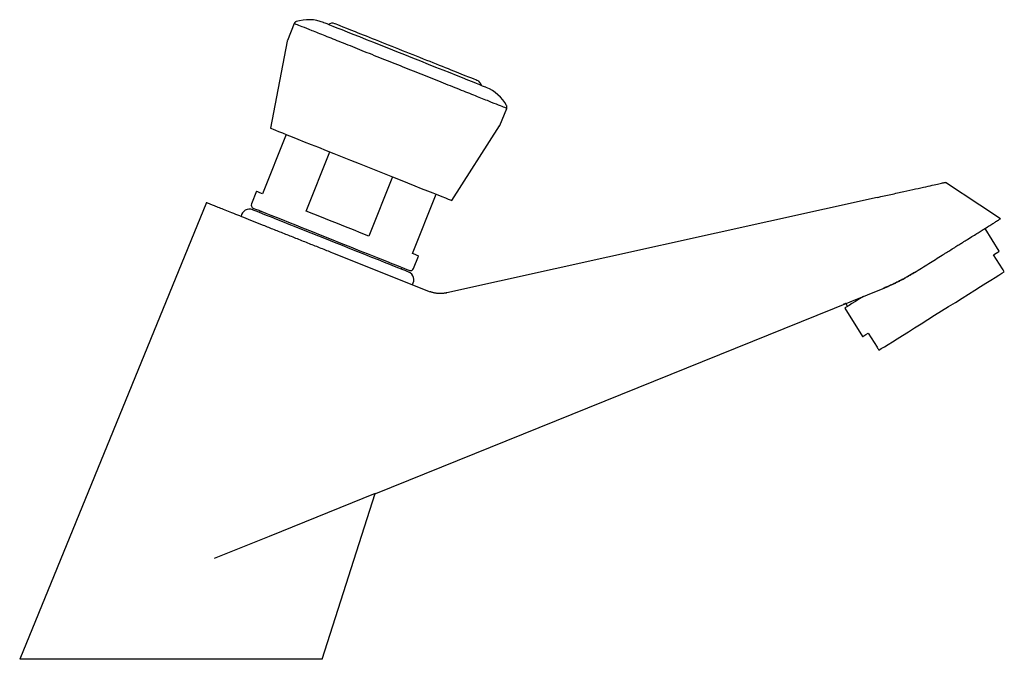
# Model space of a CAD drawing. Header units: millimetres. Extents: x 3999.036 to 3999.182, y 1749.97 to 1750.065.
import ezdxf

# ---------------------------------------------------------------- set-up
doc = ezdxf.new("R2010")
doc.units = ezdxf.units.MM
doc.layers.add('SANINDUSA', color=3, linetype='Continuous')

msp = doc.modelspace()

# ---------------------------------------------------------------- linework, layer by layer
at = {"layer": 'SANINDUSA'}
for p, q in [((3999.076477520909, 1750.064315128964), (3999.075467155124, 1750.061783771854)), ((3999.075440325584, 1750.061691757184), (3999.072977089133, 1750.048728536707)), ((3999.107094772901, 1750.049159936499), (3999.108105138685, 1750.051691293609)), ((3999.099910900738, 1750.037978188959), (3999.10705087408, 1750.049074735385)), ((3999.075298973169, 1750.047801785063), (3999.071777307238, 1750.038978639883)), ((3999.078278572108, 1750.036383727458), (3999.081800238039, 1750.045206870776)), ((3999.091087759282, 1750.041499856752), (3999.087566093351, 1750.032676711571)), ((3999.070848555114, 1750.03934934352), (3999.070107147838, 1750.037491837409)), ((3999.094067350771, 1750.030081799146), (3999.097589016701, 1750.038904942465)), ((3999.16322618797, 1750.038433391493), (3999.099207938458, 1750.02424089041)), ((3999.16322618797, 1750.038433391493), (3999.163226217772, 1750.038433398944)), ((3999.071431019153, 1750.036425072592), (3999.071332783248, 1750.036178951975)), ((3999.181389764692, 1750.030431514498), (3999.179270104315, 1750.03382368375)), ((3999.082170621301, 1750.030200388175), (3999.096711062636, 1750.024396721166)), ((3999.09425470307, 1750.027853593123), (3999.094996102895, 1750.029711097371)), ((3999.181866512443, 1750.027781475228), (3999.180541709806, 1750.029901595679)), ((3999.092461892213, 1750.027745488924), (3999.092560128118, 1750.027991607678)), ((3999.088605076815, 1749.994382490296), (3999.164111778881, 1750.024889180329)), ((3999.099163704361, 1750.024231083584), (3999.099207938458, 1750.02424089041)), ((3999.15838700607, 1750.021953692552), (3999.161036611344, 1750.017713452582)), ((3999.15854716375, 1750.022640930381), (3999.158811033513, 1750.022218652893)), ((3999.161884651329, 1750.018243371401), (3999.163209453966, 1750.016123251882)), ((3999.088546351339, 1749.994358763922), (3999.072763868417, 1749.987981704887)), ((3999.08064031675, 1749.969673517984), (3999.088546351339, 1749.994358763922)), ((3999.088546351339, 1749.994358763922), (3999.088605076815, 1749.994382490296)), ((3999.072763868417, 1749.987981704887), (3999.064568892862, 1749.984670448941)), ((3999.08064031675, 1749.969673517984), (3999.035640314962, 1749.969673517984)), ((3999.08064031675, 1749.969673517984), (3999.035640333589, 1749.969673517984))]:
    msp.add_line(p, q, dxfattribs=at)
at = {"layer": 'SANINDUSA', "flags": 128}
for points in [[(3999.105039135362, 1750.054812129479), (3999.104980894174, 1750.054835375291), (3999.104806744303, 1750.054904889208), (3999.104518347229, 1750.055019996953), (3999.104118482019, 1750.05517959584), (3999.103611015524, 1750.055382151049), (3999.103000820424, 1750.055625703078), (3999.102293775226, 1750.055907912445), (3999.101496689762, 1750.056226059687), (3999.10061724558, 1750.056577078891), (3999.09966390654, 1750.056957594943), (3999.098645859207, 1750.057363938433), (3999.097572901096, 1750.057792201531), (3999.09645536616, 1750.058238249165), (3999.095304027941, 1750.05869779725), (3999.094129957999, 1750.059166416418), (3999.092944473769, 1750.059639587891), (3999.091758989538, 1750.060112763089), (3999.090584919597, 1750.060581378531), (3999.089433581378, 1750.061040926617), (3999.088316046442, 1750.061486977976), (3999.087243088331, 1750.061915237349), (3999.086225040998, 1750.062321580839), (3999.085271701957, 1750.062702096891), (3999.084392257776, 1750.063053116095), (3999.083595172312, 1750.063371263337), (3999.082888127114, 1750.063653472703), (3999.082277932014, 1750.063897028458), (3999.081770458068, 1750.064099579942), (3999.081370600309, 1750.064259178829), (3999.081082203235, 1750.064374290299), (3999.080908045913, 1750.064443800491), (3999.080849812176, 1750.064467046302)], [(3999.072977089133, 1750.048728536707), (3999.072991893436, 1750.048722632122), (3999.073110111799, 1750.04867544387), (3999.073345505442, 1750.048581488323), (3999.073696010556, 1750.048441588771), (3999.07415855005, 1750.048256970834), (3999.074729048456, 1750.048029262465), (3999.075402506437, 1750.047760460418), (3999.076172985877, 1750.047452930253), (3999.077033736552, 1750.047109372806), (3999.077977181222, 1750.046732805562), (3999.078995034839, 1750.046326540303), (3999.080078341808, 1750.045894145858), (3999.081217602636, 1750.045439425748), (3999.082402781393, 1750.04496636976), (3999.083623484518, 1750.044479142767), (3999.084868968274, 1750.043982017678), (3999.086128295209, 1750.043479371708), (3999.08739040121, 1750.042975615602), (3999.088644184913, 1750.042475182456), (3999.089878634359, 1750.041982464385), (3999.091082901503, 1750.041501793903), (3999.092246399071, 1750.041037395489), (3999.093358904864, 1750.040593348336), (3999.094410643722, 1750.040173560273), (3999.095392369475, 1750.039781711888), (3999.096295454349, 1750.039421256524), (3999.097111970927, 1750.039095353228), (3999.09783473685, 1750.038806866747), (3999.098457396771, 1750.038558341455), (3999.098974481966, 1750.038351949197), (3999.099381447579, 1750.038189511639), (3999.099674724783, 1750.038072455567), (3999.099851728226, 1750.038001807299), (3999.099910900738, 1750.037978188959), (3999.099910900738, 1750.037978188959)], [(3999.181581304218, 1750.035268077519), (3999.178491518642, 1750.037302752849), (3999.173362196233, 1750.040680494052)], [(3999.071777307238, 1750.038978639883), (3999.071373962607, 1750.039139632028), (3999.071083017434, 1750.039255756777), (3999.070907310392, 1750.039325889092), (3999.070848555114, 1750.03934934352)], [(3999.063447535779, 1750.037673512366), (3999.049543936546, 1750.003673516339), (3999.035640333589, 1749.969673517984)], [(3999.093506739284, 1750.027328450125), (3999.093447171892, 1750.027352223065), (3999.093269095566, 1750.027423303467), (3999.092974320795, 1750.027540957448), (3999.092565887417, 1750.027703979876), (3999.092047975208, 1750.027910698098), (3999.091425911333, 1750.028158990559), (3999.090706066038, 1750.028446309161), (3999.089895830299, 1750.028769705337), (3999.089003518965, 1750.029125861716), (3999.088038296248, 1750.029511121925), (3999.087010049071, 1750.029921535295), (3999.085929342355, 1750.030352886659), (3999.084807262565, 1750.030800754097), (3999.083655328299, 1750.031260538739), (3999.082485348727, 1750.031727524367), (3999.081309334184, 1750.032196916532), (3999.080139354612, 1750.03266390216), (3999.078987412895, 1750.033123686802), (3999.077865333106, 1750.03357155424), (3999.07678462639, 1750.034002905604), (3999.075756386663, 1750.034413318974), (3999.074791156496, 1750.034798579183), (3999.073898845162, 1750.035154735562), (3999.073088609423, 1750.035478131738), (3999.072368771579, 1750.03576545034), (3999.071746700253, 1750.036013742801), (3999.071228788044, 1750.036220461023), (3999.070820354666, 1750.036383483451), (3999.070525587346, 1750.036501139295), (3999.070347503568, 1750.036572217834), (3999.070287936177, 1750.036595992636)], [(3999.070386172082, 1750.036842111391), (3999.070472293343, 1750.036807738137), (3999.070740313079, 1750.036700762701), (3999.071201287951, 1750.036516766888), (3999.071687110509, 1750.036322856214), (3999.072278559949, 1750.036086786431), (3999.072984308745, 1750.035805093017), (3999.073786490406, 1750.035484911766), (3999.074675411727, 1750.035130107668), (3999.075642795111, 1750.034743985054), (3999.076654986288, 1750.034339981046), (3999.077722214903, 1750.033914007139), (3999.07914915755, 1750.033344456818), (3999.08058308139, 1750.032772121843), (3999.081995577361, 1750.032208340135), (3999.083407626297, 1750.031644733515), (3999.084841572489, 1750.031072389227), (3999.086268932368, 1750.030502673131), (3999.08733572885, 1750.03007687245), (3999.08834835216, 1750.029672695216), (3999.089315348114, 1750.029286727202), (3999.090204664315, 1750.028931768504), (3999.091006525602, 1750.02861171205), (3999.091712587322, 1750.028329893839), (3999.092303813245, 1750.028093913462), (3999.09278985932, 1750.027899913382), (3999.093250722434, 1750.027715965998), (3999.09351887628, 1750.027608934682), (3999.093604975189, 1750.027574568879), (3999.093604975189, 1750.027574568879)], [(3999.087566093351, 1750.032676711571), (3999.086445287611, 1750.033124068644), (3999.085290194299, 1750.033585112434), (3999.08411204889, 1750.034055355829), (3999.08292233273, 1750.034530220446), (3999.081732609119, 1750.035005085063), (3999.080554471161, 1750.035475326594), (3999.079399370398, 1750.035936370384), (3999.078278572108, 1750.036383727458)], [(3999.180541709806, 1750.029901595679), (3999.180909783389, 1750.030131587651), (3999.181175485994, 1750.030297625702), (3999.181336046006, 1750.030397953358), (3999.181389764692, 1750.030431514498)], [(3999.094996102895, 1750.029711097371), (3999.094937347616, 1750.029734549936), (3999.094761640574, 1750.029804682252), (3999.094470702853, 1750.029920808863), (3999.094067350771, 1750.030081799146)], [(3999.163474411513, 1750.015699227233), (3999.163828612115, 1750.015920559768), (3999.164284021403, 1750.016205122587), (3999.164835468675, 1750.016549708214), (3999.165476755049, 1750.01695042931), (3999.166200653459, 1750.017402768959), (3999.16699898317, 1750.017901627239), (3999.167862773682, 1750.018441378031), (3999.168782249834, 1750.019015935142), (3999.169747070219, 1750.019618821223), (3999.17074635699, 1750.02024323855), (3999.171768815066, 1750.020882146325), (3999.172802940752, 1750.021528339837), (3999.173837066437, 1750.022174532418), (3999.174859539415, 1750.022813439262), (3999.175858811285, 1750.02343785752), (3999.17682363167, 1750.024040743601), (3999.177743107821, 1750.024615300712), (3999.178606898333, 1750.025155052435), (3999.179405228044, 1750.025653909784), (3999.180129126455, 1750.026106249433), (3999.180770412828, 1750.02650697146), (3999.181321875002, 1750.026851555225), (3999.181777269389, 1750.027136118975), (3999.182131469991, 1750.02735745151)], [(3999.161173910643, 1750.023695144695), (3999.160583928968, 1750.023326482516), (3999.15997684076, 1750.022947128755), (3999.159460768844, 1750.022624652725), (3999.159041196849, 1750.022362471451), (3999.158722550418, 1750.022163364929), (3999.158508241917, 1750.022029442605), (3999.158400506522, 1750.021962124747), (3999.15838700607, 1750.021953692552)], [(3999.161036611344, 1750.017713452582), (3999.161090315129, 1750.017747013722), (3999.161250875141, 1750.017847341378), (3999.161516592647, 1750.018013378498), (3999.161884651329, 1750.018243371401)]]:
    msp.add_lwpolyline(points, dxfattribs=at)
at = {"layer": 'SANINDUSA'}
for centre, radius, start, end in [((3999.078626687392, 1750.058897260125), 0.005997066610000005, 68.24109999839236, 107.8271699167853), ((3999.08215113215, 1750.063370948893), 0.001000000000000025, 68.24109999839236, 126.8500390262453), ((3999.07593153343, 1750.06159842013), 0.0004999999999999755, 158.2411000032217, 169.2410999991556), ((3999.103340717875, 1750.054913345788), 0.000999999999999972, 9.632160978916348, 68.24109999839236), ((3999.102816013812, 1750.049242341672), 0.00599706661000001, 28.63527151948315, 68.24109999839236), ((3999.106630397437, 1750.049345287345), 0.0005000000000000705, 327.2411000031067, 338.2411000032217), ((3999.069824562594, 1750.035435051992), 0.001250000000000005, 68.24109999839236, 171.692456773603), ((3999.070571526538, 1750.037306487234), 0.0004999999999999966, 158.2411000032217, 248.2410999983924), ((3999.093043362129, 1750.026167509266), 0.00125000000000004, 325.0617480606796, 68.24109999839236), ((3999.093790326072, 1750.028038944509), 0.0005000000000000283, 248.2410999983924, 338.2411000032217)]:
    msp.add_arc(centre, radius, start, end, dxfattribs=at)
for points, knots in [([(3999.108105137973, 1750.0516912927), (3999.108105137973, 1750.0516912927), (3999.108003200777, 1750.051731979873), (3999.107599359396, 1750.051893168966), (3999.107297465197, 1750.052013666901), (3999.106505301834, 1750.052329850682), (3999.106015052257, 1750.052525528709), (3999.104865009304, 1750.052984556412), (3999.104205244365, 1750.053247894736), (3999.10274151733, 1750.053832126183), (3999.101937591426, 1750.054153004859), (3999.100216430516, 1750.054839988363), (3999.099299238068, 1750.055206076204), (3999.097386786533, 1750.055969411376), (3999.096391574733, 1750.056366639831), (3999.094361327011, 1750.057176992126), (3999.093326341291, 1750.057590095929), (3999.091256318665, 1750.058416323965), (3999.090221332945, 1750.058829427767), (3999.088191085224, 1750.059639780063), (3999.087195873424, 1750.060037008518), (3999.085283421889, 1750.06080034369), (3999.084366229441, 1750.061166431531), (3999.082645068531, 1750.061853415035), (3999.081841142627, 1750.062174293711), (3999.080377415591, 1750.062758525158), (3999.079717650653, 1750.063021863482), (3999.0785676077, 1750.063480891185), (3999.078077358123, 1750.063676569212), (3999.077285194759, 1750.063992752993), (3999.076983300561, 1750.064113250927), (3999.07657945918, 1750.064274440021), (3999.076477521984, 1750.064315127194), (3999.076477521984, 1750.064315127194)], [0, 0, 0, 0, 0.0625, 0.0625, 0.125, 0.125, 0.1875, 0.1875, 0.25, 0.25, 0.3125, 0.3125, 0.375, 0.375, 0.4375, 0.4375, 0.5, 0.5, 0.5625, 0.5625, 0.625, 0.625, 0.6875, 0.6875, 0.75, 0.75, 0.8125, 0.8125, 0.875, 0.875, 0.9375, 0.9375, 1, 1, 1, 1]), ([(3999.076789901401, 1750.064605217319), (3999.076755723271, 1750.064591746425), (3999.076687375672, 1750.064564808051), (3999.076599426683, 1750.064497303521), (3999.076526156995, 1750.064414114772), (3999.076494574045, 1750.064347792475), (3999.076478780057, 1750.06431462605)], [0, 0, 0, 0, 0.2500363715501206, 0.5000093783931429, 0.7499649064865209, 1, 1, 1, 1]), ([(3999.103711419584, 1750.05584209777), (3999.103711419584, 1750.05584209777), (3999.102595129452, 1750.056287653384), (3999.098621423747, 1750.057873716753), (3999.095926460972, 1750.058949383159), (3999.090306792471, 1750.061192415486), (3999.087611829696, 1750.062268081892), (3999.08363812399, 1750.063854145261), (3999.082521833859, 1750.064299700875), (3999.082521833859, 1750.064299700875)], [0, 0, 0, 0, 0.25, 0.25, 0.5, 0.5, 0.7500000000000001, 0.7500000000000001, 1, 1, 1, 1]), ([(3999.108105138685, 1750.051691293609), (3999.10811654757, 1750.051726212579), (3999.108139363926, 1750.051796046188), (3999.108143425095, 1750.051906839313), (3999.108126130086, 1750.052016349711), (3999.108095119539, 1750.05208294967), (3999.108079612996, 1750.052116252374)], [0, 0, 0, 0, 0.250016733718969, 0.5000024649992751, 0.7499807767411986, 1, 1, 1, 1]), ([(3999.163226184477, 1750.038433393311), (3999.163912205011, 1750.038585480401), (3999.164592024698, 1750.038736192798), (3999.165916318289, 1750.039029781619), (3999.166560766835, 1750.039172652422), (3999.167792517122, 1750.039445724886), (3999.168379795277, 1750.039575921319), (3999.169477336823, 1750.039819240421), (3999.169987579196, 1750.039932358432), (3999.170913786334, 1750.040137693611), (3999.171329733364, 1750.040229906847), (3999.172053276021, 1750.040390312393), (3999.172360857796, 1750.040458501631), (3999.172857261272, 1750.040568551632), (3999.173046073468, 1750.040610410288), (3999.173298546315, 1750.040666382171), (3999.173362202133, 1750.040680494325), (3999.173362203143, 1750.04068049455)], [0, 0, 0, 0, 0.06249999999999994, 0.06249999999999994, 0.1249999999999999, 0.1249999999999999, 0.1874999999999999, 0.1874999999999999, 0.2499999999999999, 0.2499999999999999, 0.3125, 0.3125, 0.375, 0.375, 0.4375, 0.4375, 0.4999999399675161, 0.4999999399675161, 0.4999999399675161, 0.4999999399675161]), ([(3999.063447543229, 1750.037673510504), (3999.063465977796, 1750.037666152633), (3999.063502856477, 1750.037651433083), (3999.063801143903, 1750.037532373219), (3999.064266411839, 1750.037346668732), (3999.064901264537, 1750.037093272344), (3999.065688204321, 1750.036779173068), (3999.066623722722, 1750.036405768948), (3999.067710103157, 1750.035972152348), (3999.068954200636, 1750.035475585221), (3999.070336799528, 1750.034923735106), (3999.071852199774, 1750.034318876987), (3999.073469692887, 1750.033673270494), (3999.075164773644, 1750.03299669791), (3999.076912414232, 1750.032299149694), (3999.078671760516, 1750.031596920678), (3999.080432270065, 1750.030894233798), (3999.081591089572, 1750.030431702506), (3999.082170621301, 1750.030200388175)], [0, 0, 0, 0, 0.06386994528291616, 0.1277729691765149, 0.1902631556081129, 0.2527706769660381, 0.3130096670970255, 0.3732660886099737, 0.4350066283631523, 0.4967646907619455, 0.5603354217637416, 0.6239230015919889, 0.6879684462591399, 0.7520304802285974, 0.8151337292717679, 0.8782539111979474, 0.9391141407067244, 1, 1, 1, 1]), ([(3999.172909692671, 1750.029849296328), (3999.172990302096, 1750.029899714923), (3999.173200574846, 1750.030031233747), (3999.173628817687, 1750.030299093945), (3999.174230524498, 1750.030674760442), (3999.174894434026, 1750.031089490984), (3999.175503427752, 1750.031469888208), (3999.175999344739, 1750.03177981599), (3999.176601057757, 1750.032156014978), (3999.177293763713, 1750.032588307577), (3999.178047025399, 1750.033058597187), (3999.178690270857, 1750.033460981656), (3999.179346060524, 1750.033871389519), (3999.179986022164, 1750.034270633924), (3999.18056807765, 1750.034634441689), (3999.181092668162, 1750.034962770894), (3999.181497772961, 1750.035215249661), (3999.181553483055, 1750.035250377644), (3999.181581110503, 1750.035267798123)], [0, 0, 0, 0, 0.01631619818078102, 0.04256142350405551, 0.08713552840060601, 0.1398817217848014, 0.1817160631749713, 0.2183244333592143, 0.2497084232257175, 0.318762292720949, 0.3834079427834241, 0.4436350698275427, 0.4994057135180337, 0.5857125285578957, 0.6691627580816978, 0.7496022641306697, 0.8758241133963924, 1, 1, 1, 1]), ([(3999.168771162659, 1750.027263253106), (3999.169473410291, 1750.027702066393), (3999.170853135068, 1750.028564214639), (3999.17223243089, 1750.029426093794), (3999.172909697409, 1750.029849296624)], [0, 0, 0, 0, 0.508976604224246, 1, 1, 1, 1]), ([(3999.168771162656, 1750.027263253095), (3999.169473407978, 1750.027702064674), (3999.170853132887, 1750.028564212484), (3999.172232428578, 1750.029426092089), (3999.172909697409, 1750.029849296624)], [0, 0, 0, 0, 0.5089748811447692, 0.9999999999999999, 0.9999999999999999, 0.9999999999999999, 0.9999999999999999]), ([(3999.168771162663, 1750.0272632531), (3999.168610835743, 1750.027164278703), (3999.168289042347, 1750.026965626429), (3999.167797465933, 1750.026678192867), (3999.167297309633, 1750.026397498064), (3999.166788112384, 1750.026124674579), (3999.166270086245, 1750.025859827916), (3999.165743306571, 1750.025603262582), (3999.165207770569, 1750.025355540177), (3999.164663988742, 1750.025115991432), (3999.164296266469, 1750.024964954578), (3999.164111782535, 1750.024889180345)], [0, 0, 0, 0, 0.1080353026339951, 0.2168384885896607, 0.3264100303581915, 0.4367503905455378, 0.5478600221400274, 0.6597393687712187, 0.7723888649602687, 0.8858089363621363, 1, 1, 1, 1]), ([(3999.164111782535, 1750.024889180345), (3999.164275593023, 1750.024956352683), (3999.164602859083, 1750.02509055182), (3999.165088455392, 1750.025302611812), (3999.165569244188, 1750.025522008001), (3999.166044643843, 1750.025749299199), (3999.166514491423, 1750.025984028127), (3999.166978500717, 1750.026226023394), (3999.167436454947, 1750.026474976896), (3999.167887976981, 1750.026730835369), (3999.168333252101, 1750.026992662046), (3999.168625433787, 1750.027173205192), (3999.168771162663, 1750.0272632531)], [0, 0, 0, 0, 0.1013713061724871, 0.2025229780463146, 0.3034249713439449, 0.4040460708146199, 0.5043539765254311, 0.6043153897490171, 0.7038960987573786, 0.8030610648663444, 0.9017745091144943, 1, 1, 1, 1]), ([(3999.098076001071, 1750.024113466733), (3999.098010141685, 1750.024116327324), (3999.097878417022, 1750.024122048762), (3999.097681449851, 1750.024142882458), (3999.097485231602, 1750.024172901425), (3999.097289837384, 1750.024213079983), (3999.097095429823, 1750.0242635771), (3999.096901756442, 1750.024323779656), (3999.096774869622, 1750.024372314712), (3999.09671106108, 1750.024396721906)], [0, 0, 0, 0, 0.1412219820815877, 0.2824565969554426, 0.4240094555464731, 0.5662009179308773, 0.7093646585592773, 0.8538459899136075, 1, 1, 1, 1]), ([(3999.099163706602, 1750.02423108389), (3999.099104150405, 1750.024217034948), (3999.098985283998, 1750.02418899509), (3999.098805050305, 1750.024157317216), (3999.098624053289, 1750.024133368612), (3999.098442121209, 1750.024118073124), (3999.098259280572, 1750.024110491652), (3999.098137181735, 1750.024112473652), (3999.098076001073, 1750.024113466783)], [0, 0, 0, 0, 0.1672198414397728, 0.3337490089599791, 0.4999386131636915, 0.666141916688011, 0.8327120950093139, 1, 1, 1, 1]), ([(3999.158536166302, 1750.022636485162), (3999.158508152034, 1750.022625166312), (3999.158452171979, 1750.0226025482), (3999.158380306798, 1750.022573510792), (3999.158317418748, 1750.022548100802), (3999.158264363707, 1750.022526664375), (3999.158220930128, 1750.022509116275), (3999.158187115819, 1750.022495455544), (3999.158163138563, 1750.022485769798), (3999.158148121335, 1750.022479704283), (3999.158146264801, 1750.022478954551), (3999.158145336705, 1750.022478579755)], [0, 0, 0, 0, 0.1116811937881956, 0.2231691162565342, 0.334485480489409, 0.4456520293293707, 0.5566905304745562, 0.6676227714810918, 0.7784705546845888, 0.8892556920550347, 1, 1, 1, 1]), ([(3999.08064031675, 1749.969673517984), (3999.080622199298, 1749.969673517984), (3999.080585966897, 1749.969673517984), (3999.080288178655, 1749.969673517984), (3999.079795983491, 1749.969673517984), (3999.079133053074, 1749.969673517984), (3999.078541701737, 1749.969673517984), (3999.078264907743, 1749.969673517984)], [0, 0, 0, 0, 0.1979169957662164, 0.3958066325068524, 0.6055675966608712, 0.8153779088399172, 1, 1, 1, 1])]:
    msp.add_open_spline(points, degree=3, knots=knots, dxfattribs=at)
for points in [[(3999.182131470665, 1750.027357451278), (3999.182055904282, 1750.02747838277), (3999.181966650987, 1750.027621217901), (3999.181866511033, 1750.027781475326)], [(3999.163209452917, 1750.016123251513), (3999.163309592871, 1750.015962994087), (3999.163398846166, 1750.015820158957), (3999.163474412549, 1750.015699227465)]]:
    msp.add_open_spline(points, degree=3, dxfattribs=at)

doc.saveas('drawing.dxf')
